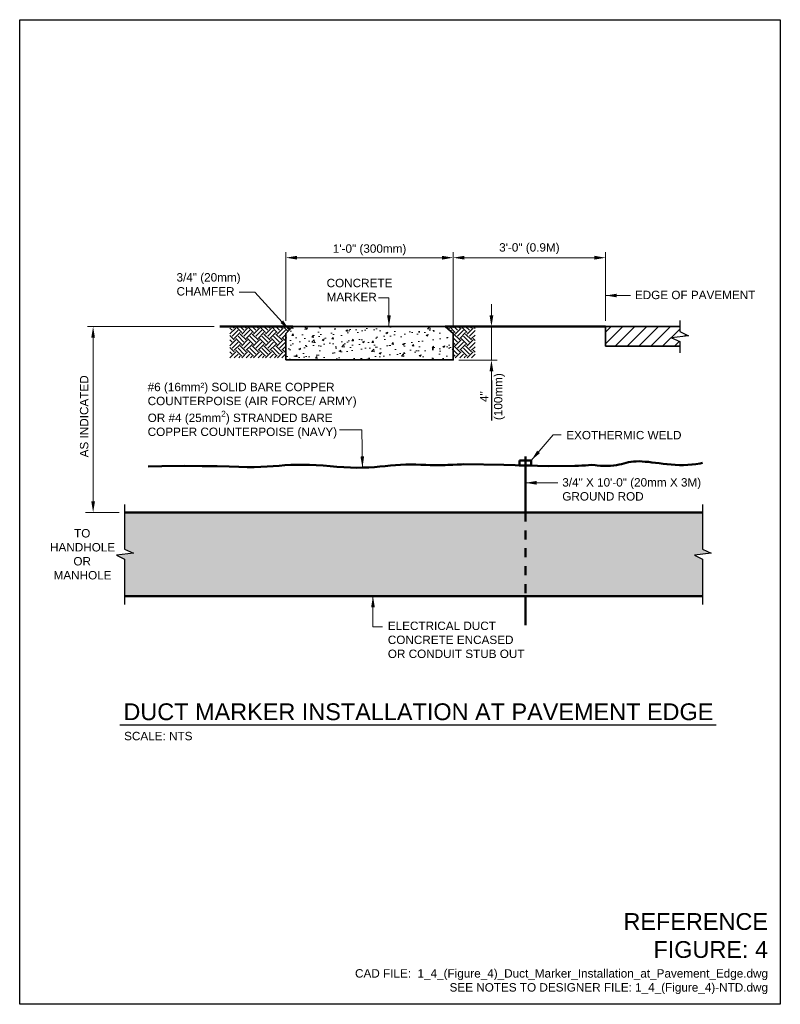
# Model space of a CAD drawing. Header units: inches. Extents: x 0 to 8.5, y 0 to 11.
import ezdxf
from ezdxf.enums import TextEntityAlignment as Align

# ---------------------------------------------------------------- set-up
doc = ezdxf.new("R2010")
doc.units = ezdxf.units.IN
doc.header["$LTSCALE"] = 0.375
doc.header["$MEASUREMENT"] = 0
doc.header["$PDSIZE"] = 2
doc.linetypes.add('DASHED2', pattern=[0.375, 0.25, -0.125])
doc.layers.get('0').update_dxf_attribs({"linetype": 'CONTINUOUS', "lineweight": 35})
doc.layers.get('DEFPOINTS').update_dxf_attribs({"linetype": 'CONTINUOUS'})
for name, color, linetype, lineweight in [('C-GRAD-FNSH', 4, 'CONTINUOUS', 50), ('E-AFLD-DBNK', 83, 'EUDUCN', 50), ('E-DBNK-MULT-IDEN', 83, 'CONTINUOUS', 35), ('E-GRND-CIRC', 4, 'CONTINUOUS', 50), ('E-GRND-EQUI', 83, 'CONTINUOUS', 50), ('G-ANNO-PATT', 8, 'CONTINUOUS', 18), ('G-ANNO-RDME', 5, 'CONTINUOUS', 18), ('S-SLAB-EDGE', 41, 'CONTINUOUS', 35)]:
    doc.layers.add(name, color=color, linetype=linetype, lineweight=lineweight)
for name, color, linetype in [('G-ANNO-DIMS', 7, 'CONTINUOUS'), ('G-ANNO-SYMB', 6, 'CONTINUOUS'), ('G-ANNO-TEXT', 7, 'CONTINUOUS'), ('G-ANNO-TTLB', 7, 'CONTINUOUS')]:
    doc.layers.add(name, color=color, linetype=linetype)
doc.styles.add('00-E-TITLE-1_1', font='arial.ttf', dxfattribs={"height": 0.1875})
doc.styles.add('01-E-BLDG-1_1', font='arial.ttf', dxfattribs={"height": 0.09375})
doc.linetypes.add('EUDUCN', pattern='A,0.625,-0.125,0.125,-0.125,0.625,[12,TSAEC.SHX,S=0.6364,R=0,X=0,Y=-0.3182],0.0001,[27,TSAEC.SHX,S=0.020833,R=0,X=0,Y=-0.3182],0.0001,[27,TSAEC.SHX,S=0.020833,R=0,X=0,Y=0.3182],0', length=1.6252)
doc.dimstyles.new('01-E-BLDG-1_1', dxfattribs={"dimtxt": 0.09375, "dimasz": 0.125, "dimexe": 0.0625, "dimexo": 0.0625, "dimgap": 0.0625, "dimtad": 1, "dimdec": 4, "dimzin": 3, "dimdsep": 46, "dimlunit": 4, "dimtxsty": '01-E-BLDG-1_1', "dimcen": 0.0625, "dimclrd": 1, "dimclre": 1, "dimclrt": 256, "dimazin": 0, "dimtfac": 1, "dimtdec": 4, "dimtmove": 1, "dimatfit": 3, "dimfxl": 1, "dimfrac": 2, "dimtolj": 1, "dimtzin": 3, "dimlwd": 0, "dimlwe": 0, "dimarcsym": 0})
pattern_1 = [(315, (-1.56253, 10.75323), (0.1325825, -1e-16), [0.09375, -0.09375]), (315, (-1.53767, 10.77809), (0.1325825, -1e-16), [0.09375, -0.09375]), (315, (-1.51281, 10.80295), (0.1325825, -1e-16), [0.09375, -0.09375]), (45, (-1.49624, 10.80295), (1e-16, 0.1325825), [0.09375, -0.09375]), (45, (-1.47138, 10.77809), (1e-16, 0.1325825), [0.09375, -0.09375]), (45, (-1.44652, 10.75323), (1e-16, 0.1325825), [0.09375, -0.09375])]

# ---------------------------------------------------------------- blocks, each defined once
blk = doc.blocks.new('BREAK')
at = {"color": 0, "linetype": 'Continuous', "flags": 128}
blk.add_lwpolyline([(0, 0), (0.046625, 0.097375), (0.069125, -0.090125), (0.112375, 0)], dxfattribs=at)
blk = doc.blocks.new('BREAK-flat-1')
at = {"color": 6, "linetype": 'Continuous', "flags": 128}
blk.add_lwpolyline([(0, 0), (0.097375, -0.046625), (-0.090125, -0.069125), (0, -0.112375)], dxfattribs=at)
blk = doc.blocks.new('BREAK-flat-2')
at = {"color": 6, "linetype": 'Continuous', "flags": 128}
blk.add_lwpolyline([(0, 0), (0.097375, -0.046625), (-0.090125, -0.069125), (0, -0.112375)], dxfattribs=at)
blk = doc.blocks.new('*D3')
at = {"layer": 'DEFPOINTS', "color": 0, "transparency": 16777216}
for p in [(6.548, 8.341), (4.845, 7.495, 0.044), (6.548, 7.572, 0.044)]:
    blk.add_point(p, dxfattribs=at)
at = {"layer": 'G-ANNO-DIMS', "color": 1, "lineweight": 0, "transparency": 16777216}
for p, q in [((4.845, 7.558), (4.845, 8.403)), ((6.548, 7.635), (6.548, 8.403)), ((4.97, 8.341), (6.423, 8.341))]:
    blk.add_line(p, q, dxfattribs=at)
at = {"layer": 'G-ANNO-DIMS', "color": 1, "transparency": 16777216}
for points in [[(4.97, 8.362), (4.97, 8.32), (4.845, 8.341)], [(6.423, 8.362), (6.423, 8.32), (6.548, 8.341)]]:
    blk.add_solid(points, dxfattribs=at)
at = {"layer": 'G-ANNO-DIMS', "transparency": 16777216, "insert": (5.696, 8.442), "char_height": 0.09375, "attachment_point": 5, "style": '01-E-BLDG-1_1'}
blk.add_mtext('\\A1;3\'-0" (0.9M)', dxfattribs=at)
blk = doc.blocks.new('*D4')
at = {"layer": 'DEFPOINTS', "color": 0, "transparency": 16777216}
for p in [(4.845, 8.341), (2.975, 7.572, 0.044), (4.845, 7.495, 0.044)]:
    blk.add_point(p, dxfattribs=at)
at = {"layer": 'G-ANNO-DIMS', "color": 1, "lineweight": 0, "transparency": 16777216}
for p, q in [((2.975, 7.634), (2.975, 8.403)), ((4.845, 7.558), (4.845, 8.403)), ((3.1, 8.341), (4.72, 8.341))]:
    blk.add_line(p, q, dxfattribs=at)
at = {"layer": 'G-ANNO-DIMS', "color": 1, "transparency": 16777216}
for points in [[(3.1, 8.362), (3.1, 8.32), (2.975, 8.341)], [(4.72, 8.362), (4.72, 8.32), (4.845, 8.341)]]:
    blk.add_solid(points, dxfattribs=at)
at = {"layer": 'G-ANNO-DIMS', "transparency": 16777216, "insert": (3.91, 8.429), "char_height": 0.09375, "attachment_point": 5, "style": '01-E-BLDG-1_1'}
blk.add_mtext('\\A1;1\'-0" (300mm)', dxfattribs=at)
blk = doc.blocks.new('*D5')
at = {"layer": 'DEFPOINTS', "color": 0, "transparency": 16777216}
for p in [(4.845, 7.572, 0.044), (5.272, 7.572), (4.845, 7.198, 0.044)]:
    blk.add_point(p, dxfattribs=at)
at = {"layer": 'G-ANNO-DIMS', "color": 1, "lineweight": 0, "transparency": 16777216}
for p, q in [((5.272, 7.697), (5.272, 7.822)), ((5.272, 7.198), (5.272, 7.572)), ((4.907, 7.198), (5.334, 7.198)), ((5.272, 7.073), (5.272, 6.948))]:
    blk.add_line(p, q, dxfattribs=at)
at = {"layer": 'G-ANNO-DIMS', "color": 1, "transparency": 16777216}
for points in [[(5.251, 7.697), (5.293, 7.697), (5.272, 7.572)], [(5.251, 7.073), (5.293, 7.073), (5.272, 7.198)]]:
    blk.add_solid(points, dxfattribs=at)
at = {"layer": 'G-ANNO-DIMS', "transparency": 16777216, "insert": (5.283, 6.789), "char_height": 0.0938, "attachment_point": 5, "rotation": 90, "style": '01-E-BLDG-1_1'}
blk.add_mtext('\\A1;4"\\P(100mm)', dxfattribs=at)

msp = doc.modelspace()

# ---------------------------------------------------------------- hatches: boundary and pattern name
at = {"layer": 'G-ANNO-PATT'}
h = msp.add_hatch(dxfattribs=at)
h.set_pattern_fill('EARTH', color=256, scale=0.375, angle=-45)
h.set_pattern_definition(pattern_1)
h.paths.add_polyline_path([(2.97402, 7.22345), (2.9747, 7.49547), (3.05131, 7.57205), (2.34898, 7.57134), (2.34897, 7.22345)])
h = msp.add_hatch(dxfattribs=at)
h.set_pattern_fill('AR-CONC', color=256, scale=0.03125)
h.set_pattern_definition([(50, (-1.65299, 10.1954), (0.224144, -0.01961), [0.0234375, -0.2578125]), (355, (-1.65299, 10.1954), (-0.04336, 0.23506), [0.01875, -0.20625]), (100.4514, (-1.6343, 10.19377), (0.180784, 0.21545), [0.019919, -0.219107]), (46.184, (-1.653, 10.2579), (0.333513, -0.051725), [0.035156, -0.386719]), (96.6356, (-1.6252, 10.2536), (0.292082, 0.304412), [0.029878, -0.32866]), (351.184, (-1.653, 10.2579), (0.292082, 0.304412), [0.028125, -0.309375]), (21, (-1.62174, 10.24228), (0.1865335, -0.1258184), [0.0234375, -0.2578125]), (326, (-1.62174, 10.24228), (0.076036, 0.2266094), [0.01875, -0.20625]), (71.4514, (-1.6062, 10.2318), (0.2625695, 0.100791), [0.019919, -0.219107]), (37.5, (-1.65299, 10.1954), (0.00379995, 0.1040293), [0, -0.20375, 0, -0.209375, 0, -0.2070312]), (7.5, (-1.65299, 10.1954), (0.0822092, 0.1232537), [0, -0.119375, 0, -0.1990625, 0, -0.0789062]), (327.5, (-1.722675, 10.1954), (0.1668195, -0.0070484), [0, -0.078125, 0, -0.24375, 0, -0.3234375]), (317.5, (-1.75393, 10.1954), (0.1822457, 0.0312828), [0, -0.1015625, 0, -0.161875, 0, -0.2296875])])
h.paths.add_polyline_path([(3.05131, 7.57205), (2.9747, 7.49547), (2.9747, 7.19815), (4.8449, 7.19815), (4.8449, 7.49547), (4.75477, 7.57205)])
h = msp.add_hatch(dxfattribs=at)
h.set_pattern_fill('EARTH', color=256, scale=0.375, angle=-45)
h.set_pattern_definition(pattern_1)
h.paths.add_polyline_path([(4.8449, 7.22345), (4.8449, 7.49547), (4.75477, 7.57205), (5.08846, 7.57134), (5.08847, 7.22345)])
h = msp.add_hatch(dxfattribs=at)
h.set_pattern_fill('ANSI31', color=256, scale=0.75, style=0)
h.set_pattern_definition([(45, (5.60851, 8.02995), (-0.0662913, 0.0662913), [])])
h.paths.add_polyline_path([(6.54785, 7.57205), (7.37556, 7.57205), (7.37587, 7.51659), (7.47324, 7.46996), (7.28574, 7.44746), (7.37587, 7.40421), (7.37587, 7.35262), (6.54785, 7.35262)])
h = msp.add_hatch(dxfattribs=at)
h.set_pattern_fill('AR-CONC', color=256, scale=0.03125, angle=-1.272e-14)
h.paths.add_polyline_path([(1.17293, 5.49417), (1.17293, 5.08574), (1.2703, 5.03912), (1.0828, 5.01662), (1.17293, 4.97337), (1.17293, 4.5596), (7.63144, 4.5596), (7.63144, 4.97337), (7.54131, 5.01662), (7.72881, 5.03912), (7.63144, 5.08574), (7.63144, 5.49417)])

# ---------------------------------------------------------------- linework, layer by layer
at = {"layer": 'C-GRAD-FNSH'}
for p, q in [((2.23762, 7.57123), (3.05131, 7.57205)), ((4.75477, 7.57205, 0.04376), (6.54785, 7.57205, 0.04376)), ((6.54785, 7.57205, 0.04376), (6.54785, 7.57205, 0.04376))]:
    msp.add_line(p, q, dxfattribs=at)
at = {"layer": 'E-AFLD-DBNK', "linetype": 'Continuous'}
for p, q in [((7.63144, 5.49417), (1.17293, 5.49417)), ((7.63144, 4.5596), (1.17293, 4.5596))]:
    msp.add_line(p, q, dxfattribs=at)
at = {"layer": 'E-DBNK-MULT-IDEN', "flags": 128}
msp.add_lwpolyline([(2.9747, 7.19815), (2.9747, 7.49547), (3.05131, 7.57205), (4.75477, 7.57205), (4.8449, 7.49547), (4.8449, 7.19815)], close=True, dxfattribs=at)
at = {"layer": 'E-GRND-CIRC'}
for points in [[(6.20227, 6.01436), (6.24623, 6.01763), (6.28285, 6.02068), (6.32192, 6.02068), (6.35793, 6.02373), (6.3935, 6.02508), (6.4295, 6.02196), (6.45279, 6.02129), (6.49211, 6.01699), (6.53067, 6.01463), (6.56801, 6.01413), (6.6037, 6.01544), (6.63727, 6.01847), (6.66845, 6.02309), (6.69761, 6.02893), (6.72528, 6.03553), (6.752, 6.04244), (6.77831, 6.04921), (6.80473, 6.05539), (6.83182, 6.06053), (6.86009, 6.06419), (6.89001, 6.06603), (6.92163, 6.06616), (6.95495, 6.06483), (6.98995, 6.06226), (7.0266, 6.05868), (7.0649, 6.05434), (7.10483, 6.04946), (7.14636, 6.04428), (7.18944, 6.03905), (7.23383, 6.03409), (7.27923, 6.02974), (7.32537, 6.02635), (7.37196, 6.02425), (7.41872, 6.0238), (7.46535, 6.02532), (7.51158, 6.02916), (7.55732, 6.03541), (7.60334, 6.04313), (7.63144, 6.04789)], [(1.4363, 6.00987), (1.58809, 6.01327), (1.83698, 6.01402), (2.04103, 6.01281), (2.20691, 6.01036), (2.34128, 6.00738), (2.45079, 6.00457), (2.5421, 6.00265), (2.62188, 6.00233), (2.69584, 6.00409), (2.76599, 6.00753), (2.83336, 6.01203), (2.89902, 6.01698), (2.96401, 6.02175), (3.0294, 6.02573), (3.09622, 6.02828), (3.16553, 6.0288), (3.23806, 6.02687), (3.31323, 6.02295), (3.39013, 6.0177), (3.46785, 6.01178), (3.54548, 6.00587), (3.62211, 6.00062), (3.69684, 5.99669), (3.76875, 5.99477), (3.83718, 5.99529), (3.90242, 5.99793), (3.965, 6.00211), (4.02545, 6.00729), (4.08431, 6.01292), (4.1421, 6.01843), (4.19936, 6.02328), (4.25662, 6.02691), (4.31422, 6.02892), (4.37171, 6.0295), (4.42846, 6.02899), (4.48383, 6.02775), (4.53718, 6.02611), (4.58787, 6.02442), (4.63526, 6.02302), (4.67873, 6.02226), (4.71783, 6.02244), (4.75293, 6.02371), (4.78461, 6.02617), (4.81355, 6.02724), (4.84027, 6.02823), (4.88938, 6.03004), (4.93656, 6.03179), (4.96084, 6.03268), (5.41173, 6.02629), (5.91243, 6.01173), (6.20227, 6.01436)]]:
    msp.add_lwpolyline(points, dxfattribs=at)
at = {"layer": 'E-GRND-EQUI'}
for p, q in [((5.65082, 6.12112), (5.65082, 5.49417)), ((5.65082, 4.5596), (5.65082, 4.23556))]:
    msp.add_line(p, q, dxfattribs=at)
at = {"layer": 'E-GRND-EQUI', "linetype": 'DASHED2'}
msp.add_line((5.65082, 5.49417), (5.65082, 4.5596), dxfattribs=at)
at = {"layer": 'E-GRND-EQUI'}
msp.add_lwpolyline([(5.58442, 6.07687), (5.71722, 6.07687), (5.71722, 6.01934), (5.58442, 6.01934)], close=True, dxfattribs=at)
at = {"layer": 'G-ANNO-DIMS', "color": 1, "lineweight": 0}
for p, q in [((2.17512, 7.57123), (0.75815, 7.57123)), ((0.82065, 7.44623), (0.82065, 5.61917)), ((1.11043, 5.49417), (0.73369, 5.49417))]:
    msp.add_line(p, q, dxfattribs=at)
at = {"layer": 'G-ANNO-DIMS', "color": 1}
msp.add_line((5.27167, 6.9687), (5.27167, 6.52344), dxfattribs=at)
for points in [[(0.79982, 7.44623), (0.84148, 7.44623), (0.82065, 7.57123)], [(0.79982, 5.61917), (0.84148, 5.61917), (0.82065, 5.49417)]]:
    msp.add_solid(points, dxfattribs=at)
at = {"layer": 'G-ANNO-SYMB'}
for p, q in [((7.37587, 7.64115, 0.04376), (7.37587, 7.51659, 0.04376)), ((7.37587, 7.40421, 0.04376), (7.37587, 7.27795, 0.04376)), ((1.17293, 5.58399), (1.17293, 5.08574)), ((7.63144, 5.58399), (7.63144, 5.08574)), ((1.17293, 4.97337), (1.17293, 4.46833)), ((7.63144, 4.97337), (7.63144, 4.46833))]:
    msp.add_line(p, q, dxfattribs=at)
at = {"layer": 'G-ANNO-TEXT', "linetype": 'Continuous', "lineweight": 30}
msp.add_line((1.12017, 3.1228), (7.78396, 3.1228), dxfattribs=at)
at = {"layer": 'G-ANNO-TTLB'}
msp.add_lwpolyline([(0, 11), (8.5, 11), (8.5, 0), (0, 0)], close=True, dxfattribs=at)
at = {"layer": 'S-SLAB-EDGE'}
for p, q in [((6.54785, 7.57205, 0.04376), (7.37556, 7.57205, 0.04376)), ((6.54785, 7.57205, 0.04376), (6.54785, 7.35262, 0.04376)), ((6.54785, 7.35262, 0.04376), (7.37587, 7.35262, 0.04376))]:
    msp.add_line(p, q, dxfattribs=at)

# ---------------------------------------------------------------- block references
at = {"layer": 'G-ANNO-DIMS'}
for name, p in [('BREAK-flat-1', (1.17293, 5.08574)), ('BREAK-flat-2', (7.63144, 5.08574))]:
    msp.add_blockref(name, p, dxfattribs=at)
at = {"layer": 'G-ANNO-SYMB', "rotation": 269.9999999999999}
msp.add_blockref('BREAK', (7.37587, 7.51659, 0.04376), dxfattribs=at)

# ---------------------------------------------------------------- texts
at = {"layer": 'G-ANNO-DIMS', "insert": (0.72074, 6.56889), "char_height": 0.09375, "attachment_point": 5, "rotation": 90, "style": '01-E-BLDG-1_1'}
msp.add_mtext('\\A1;AS INDICATED', dxfattribs=at)
at = {"layer": 'G-ANNO-RDME', "attachment_point": 9}
for s, insert, char_height, width, style in [('REFERENCE FIGURE: 4', (8.36242, 0.51589), 0.1875, 1.5649158, '00-E-TITLE-1_1'), ('CAD FILE:  1_4_(Figure_4)_Duct_Marker_Installation_at_Pavement_Edge.dwg\\PSEE NOTES TO DESIGNER FILE: 1_4_(Figure_4)-NTD.dwg', (8.36242, 0.11416), 0.09375, 7.0264495, '01-E-BLDG-1_1')]:
    msp.add_mtext(s, dxfattribs=dict(at, insert=insert, char_height=char_height, width=width, style=style))
at = {"layer": 'G-ANNO-TEXT', "style": '00-E-TITLE-1_1'}
msp.add_text('DUCT MARKER INSTALLATION AT PAVEMENT EDGE', height=0.1875, dxfattribs=at).set_placement((1.15932, 3.11847), align=Align.BOTTOM_LEFT)
at = {"layer": 'G-ANNO-TEXT', "style": '01-E-BLDG-1_1'}
msp.add_text('SCALE: NTS', height=0.09375, dxfattribs=at).set_placement((1.16694, 3.04382), align=Align.TOP_LEFT)
at = {"layer": 'G-ANNO-TEXT', "char_height": 0.09375, "attachment_point": 1, "style": '01-E-BLDG-1_1'}
for s, insert, width in [('\\A1;3/4" (20mm) CHAMFER', (1.7529, 8.16854), 1.1740611), ('\\A1;CONCRETE MARKER', (3.42984, 8.10502), 1.0733668), ('\\A1;EDGE OF PAVEMENT', (6.87496, 7.97183), 1.393892), ('\\A1;#6 (16mm²) SOLID BARE COPPER COUNTERPOISE (AIR FORCE/ ARMY) OR #4 (25mm{\\H0.7x;\\S2^ ;}) STRANDED BARE COPPER COUNTERPOISE (NAVY)', (1.43019, 6.94359), 2.3575059), ('\\A1;EXOTHERMIC WELD', (6.10768, 6.40556), 1.4631781), ('\\A1;3/4" X 10\'-0" (20mm X 3M) GROUND ROD', (6.06354, 5.87793), 1.9338219), ('\\A1;\\pi0.41109;TO\\P\\pi0.14244;HANDHOLE\\P\\pi0.40332;OR\\P\\pi0.18208;MANHOLE', (0.19682, 5.30928), 0.9950959), ('\\A1;ELECTRICAL DUCT CONCRETE ENCASED OR CONDUIT STUB OUT', (4.11394, 4.27525), 1.5782875)]:
    msp.add_mtext(s, dxfattribs=dict(at, insert=insert, width=width))

# ---------------------------------------------------------------- dimensions: what is measured, and where the dimension line sits
at = {"layer": 'G-ANNO-DIMS'}
for base, p1, p2, text, picture, middle in [((6.54785, 8.34072), (4.8449, 7.49547, 0.04376), (6.54785, 7.57205, 0.04376), '3\'-0" (0.9M)', '*D3', (5.69638, 8.31845)), ((4.8449, 8.34072), (2.97462, 7.57197, 0.04376), (4.8449, 7.49547, 0.04376), '1\'-0" (300mm)', '*D4', (3.9098, 8.30519))]:
    dim = msp.add_linear_dim(base=base, p1=p1, p2=p2, text=text, dimstyle='01-E-BLDG-1_1', dxfattribs=at)
    dim.commit()
    dim.dimension.update_dxf_attribs({"geometry": picture, "text_midpoint": middle, "dimtype": 160})
dim = msp.add_linear_dim(base=(5.27167, 7.57205), p1=(4.8449, 7.19815, 0.04376), p2=(4.8449, 7.57205, 0.04376), angle=90, text='4"\\P(100mm)', dimstyle='01-E-BLDG-1_1', override={"dimse2": 1}, dxfattribs=at)
dim.commit()
dim.dimension.update_dxf_attribs({"geometry": '*D5', "text_midpoint": (5.48466, 6.78892), "dimtype": 160})

# ---------------------------------------------------------------- leaders
at = {"layer": 'G-ANNO-TEXT'}
for points in [[(3.013, 7.53376), (2.62829, 7.95645), (2.45105, 7.95645)], [(5.71722, 6.07687), (5.96043, 6.36111), (6.05076, 6.36111)]]:
    msp.add_leader(points, dimstyle='01-E-BLDG-1_1', dxfattribs=at)
for points in [[(6.54785, 7.91841), (6.82711, 7.91841)], [(4.12678, 7.57205), (4.12678, 7.89334), (4.00986, 7.89334)], [(3.83042, 5.99524), (3.82446, 6.41789), (3.5742, 6.41789)], [(5.65082, 5.82613), (6.0143, 5.82613)], [(3.94799, 4.5596), (3.94799, 4.21739), (4.05441, 4.21739)]]:
    msp.add_leader(points, dimstyle='01-E-BLDG-1_1', override={"dimgap": 0.0625, "dimtad": 0}, dxfattribs=at)

doc.saveas('drawing.dxf')
